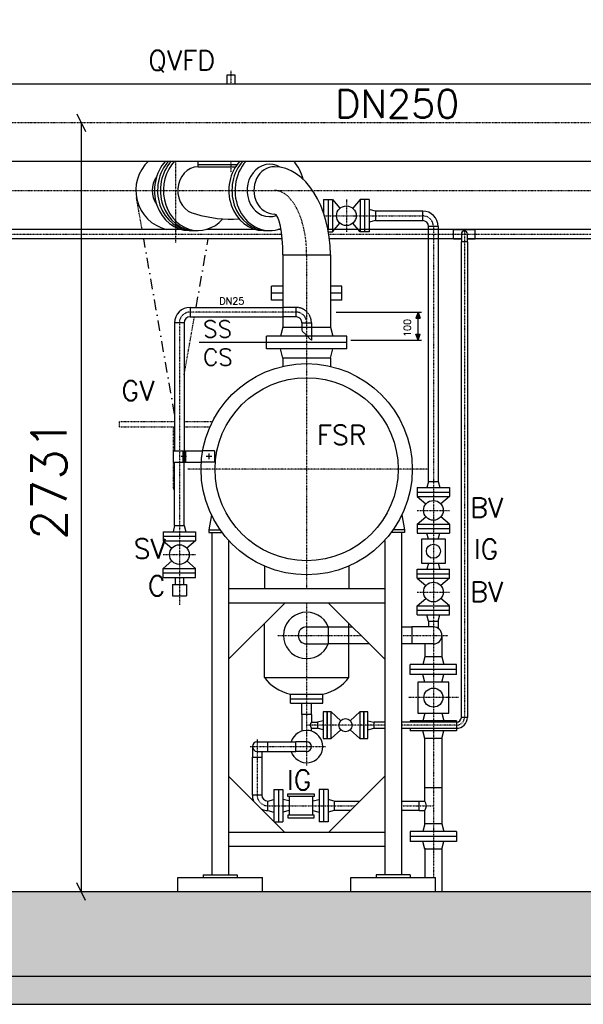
# Model space of a CAD drawing. Header units: millimetres. Extents: x -197187 to 241957296, y -45270 to 70505.
# Tile 83 of 116: x 76812 to 78813, y -40798 to -37301. Entities that reach past the tile are written whole.
import ezdxf
from ezdxf.enums import TextEntityAlignment as Align

# ---------------------------------------------------------------- set-up
doc = ezdxf.new("R2010")
doc.units = ezdxf.units.MM
doc.header["$LTSCALE"] = 0.5
for name, pattern in [('DASHDOT', [1, 0.5, -0.25, 0, -0.25]), ('DOT', [0.25, 0, -0.25]), ('HIDDEN', [0.375, 0.25, -0.125])]:
    doc.linetypes.add(name, pattern=pattern)
for name, color, linetype in [('21', 7, 'Continuous'), ('41', 7, 'Continuous'), ('44', 7, 'Continuous'), ('45', 7, 'Continuous'), ('BEMAßUNG', 7, 'Continuous'), ('P-MU025ENTL', 7, 'Continuous'), ('P-MU025ENTLÜ', 7, 'Continuous'), ('P-MU050ENTL', 7, 'Continuous'), ('P-MU150AUSL', 7, 'Continuous'), ('P-MU200EINL', 7, 'Continuous')]:
    doc.layers.add(name, color=color, linetype=linetype)
doc.styles.add('ROMANS', font='ROMANS', dxfattribs={"height": 0.2})

msp = doc.modelspace()

# ---------------------------------------------------------------- hatches: boundary and pattern name
at = {"lineweight": 5}
h = msp.add_hatch(dxfattribs=at)
h.set_pattern_fill('ANSI33', color=256, scale=25)
h.set_pattern_definition([(45, (123557.72, -294.98), (-112.2532, 112.2532), []), (45, (123669.98, -294.98), (-112.2532, 112.2532), [79.375, -39.6875])])
h.paths.add_polyline_path([(71830.791, -35901.362), (71850.791, -35881.362), (72060.791, -35881.362), (72080.791, -35901.362), (72080.791, -40397.563), (84480.791, -40397.563), (84480.791, -35901.362), (84500.791, -35881.362), (84710.791, -35881.362), (84730.791, -35901.362), (84730.791, -40697.563), (71830.791, -40697.563)])
at = {"linetype": 'Continuous'}
h = msp.add_hatch(color=256, dxfattribs=at)
h.paths.add_polyline_path([(78226.43, -38339.563), (78226.43, -38361.416), (78234.322, -38361.418)])
h.paths.add_polyline_path([(78218.527, -38361.413), (78226.43, -38361.416), (78226.43, -38339.563)])
h = msp.add_hatch(color=256, dxfattribs=at)
h.paths.add_polyline_path([(78226.43, -38439.563), (78226.43, -38417.711), (78234.322, -38417.709)])
h.paths.add_polyline_path([(78218.527, -38417.713), (78226.43, -38417.711), (78226.43, -38439.563)])
at = {"lineweight": 5}
h = msp.add_hatch(dxfattribs=at)
h.set_pattern_fill('ANSI36', color=256, scale=10)
h.set_pattern_definition([(45, (123557.725, -114305.756), (16.83798, 61.739261), [79.375, -15.875, 0, -15.875])])
h.paths.add_polyline_path([(72080.791, -40697.563), (71630.791, -40697.563), (71630.791, -40797.563), (72080.791, -40797.563)])
h.paths.add_polyline_path([(72980.791, -40697.563), (72080.791, -40697.563), (72080.791, -40797.563), (72980.791, -40797.563)])
h.paths.add_polyline_path([(84930.791, -40697.563), (72980.791, -40697.563), (72980.791, -40797.563), (84930.791, -40797.563)])

# ---------------------------------------------------------------- linework, layer by layer
at = {"linetype": 'HIDDEN', "ltscale": 10}
for p, q in [((77792.791, -38322.713), (77746.641, -38322.713)), ((77792.791, -38322.713), (77792.791, -38356.413)), ((77792.791, -38356.413), (77746.641, -38356.413)), ((77813.941, -38377.563), (77847.641, -38377.563)), ((77813.941, -38377.563), (77813.941, -38405.863)), ((77847.641, -38377.563), (77847.641, -38439.563)), ((77847.641, -38439.563), (77813.941, -38405.863))]:
    msp.add_line(p, q, dxfattribs=at)
at = {"linetype": 'Continuous'}
for p, q in [((78226.43, -38339.563), (78218.527, -38361.413)), ((78226.43, -38339.563), (78234.322, -38361.418)), ((78218.527, -38361.413), (78234.322, -38361.418)), ((78218.527, -38417.713), (78234.322, -38417.709)), ((78226.43, -38439.563), (78218.527, -38417.713)), ((78226.43, -38439.563), (78234.322, -38417.709))]:
    msp.add_line(p, q, dxfattribs=at)
at = {"linetype": 'HIDDEN', "ltscale": 10}
for radius in [54.85, 21.15]:
    msp.add_arc((77792.791, -38377.563), radius, 0, 90, dxfattribs=at)
at = {"layer": '21', "linetype": 'Continuous', "ltscale": 10}
for p, q in [((72080.791, -40397.563), (84480.791, -40397.563)), ((71630.791, -40697.563), (84930.791, -40697.563)), ((71830.791, -40697.563), (84730.791, -40697.563)), ((71630.791, -40797.563), (84930.791, -40797.563))]:
    msp.add_line(p, q, dxfattribs=at)
at = {"layer": '41', "linetype": 'Continuous', "ltscale": 10}
for p, q in [((77492.632, -39059.654), (77483.749, -39112.563)), ((78168.95, -39059.654), (78177.833, -39112.563)), ((77483.749, -39112.563), (77523.545, -39112.563)), ((77483.749, -39112.563), (77483.749, -39122.563)), ((77483.749, -39122.563), (77530.791, -39122.563)), ((77493.749, -39122.563), (77493.749, -40337.563)), ((78177.833, -39122.563), (78130.791, -39122.563)), ((78177.833, -39112.563), (78138.037, -39112.563)), ((78167.833, -39122.563), (78167.833, -40337.563)), ((78177.833, -39112.563), (78177.833, -39122.563)), ((77553.749, -39150.294), (77553.749, -40337.563)), ((78107.833, -39150.294), (78107.833, -40337.563)), ((78107.833, -39322.563), (77553.749, -39322.563)), ((78107.833, -39372.563), (77553.749, -39372.563)), ((77553.749, -39572.563), (77753.749, -39372.563)), ((78107.833, -39572.563), (77907.833, -39372.563)), ((77553.749, -39987.563), (77753.749, -40187.563)), ((78107.833, -39987.563), (77907.833, -40187.563)), ((78107.833, -40187.563), (77553.749, -40187.563)), ((78107.833, -40237.563), (77553.749, -40237.563)), ((77373.749, -40347.563), (77673.749, -40347.563)), ((77373.749, -40397.563), (77373.749, -40347.563)), ((77463.749, -40337.563), (77583.749, -40337.563)), ((77463.749, -40337.563), (77463.749, -40347.563)), ((77583.749, -40337.563), (77583.749, -40347.563)), ((77673.749, -40397.563), (77673.749, -40347.563)), ((77987.833, -40347.563), (78287.833, -40347.563)), ((77987.833, -40397.563), (77987.833, -40347.563)), ((78197.833, -40337.563), (78077.833, -40337.563)), ((78077.833, -40337.563), (78077.833, -40347.563)), ((78197.833, -40337.563), (78197.833, -40347.563)), ((78287.833, -40397.563), (78287.833, -40347.563))]:
    msp.add_line(p, q, dxfattribs=at)
at = {"layer": '41', "linetype": 'DASHDOT', "ltscale": 10}
msp.add_arc((78362.791, -39778.563), 28, 270, 0, dxfattribs=at)
at = {"layer": '45', "linetype": 'DASHDOT', "ltscale": 10}
for p, q in [((77561.791, -37482.384), (77561.791, -37530.063)), ((75561.791, -37666.563), (81418.58, -37666.563)), ((77366.611, -38092.259), (77366.611, -37803.063)), ((77561.791, -37803.063), (77561.791, -37843.72)), ((75317.291, -37907.563), (79466.291, -37907.563)), ((78280.791, -38035.563), (78280.791, -40347.563)), ((76109.315, -38062.563), (77742.382, -38062.563)), ((77909.315, -38062.563), (79492.382, -38062.563)), ((78390.791, -38047.8), (78390.791, -39778.563)), ((77830.791, -38136.563), (77830.791, -39322.563)), ((77792.791, -38339.563), (77416.941, -38339.563)), ((77378.941, -38377.563), (77378.941, -39378.655)), ((78262.171, -38897.563), (77409.397, -38897.563)), ((77321.441, -39200.563), (77436.441, -39200.563)), ((77830.791, -39372.563), (77830.791, -39949.005)), ((77729.023, -39487.563), (78022.833, -39487.563)), ((78167.833, -39487.563), (78331.672, -39487.563)), ((78107.833, -39806.563), (77830.791, -39806.563)), ((78362.791, -39806.563), (78167.833, -39806.563))]:
    msp.add_line(p, q, dxfattribs=at)
at = {"layer": '45', "linetype": 'Continuous', "ltscale": 10}
for p, q in [((77445.791, -37823.413), (77445.791, -37803.063)), ((77383.532, -38045.713), (76628.791, -38045.713)), ((77413.791, -38050.063), (77445.791, -38050.063)), ((77647.532, -38045.713), (77476.05, -38045.713)), ((77677.791, -38050.063), (77699.791, -38050.063)), ((77739.929, -38045.713), (77730.05, -38045.713)), ((79133.532, -38045.713), (77906.397, -38045.713)), ((78352.791, -38079.413), (78352.791, -38045.713)), ((78352.791, -38045.713), (78428.791, -38045.713)), ((78380.141, -38062.563), (78380.141, -38090.563)), ((78401.441, -38090.563), (78401.441, -38062.563)), ((78428.791, -38079.413), (78428.791, -38045.713)), ((77744.179, -38079.413), (76628.791, -38079.413)), ((78380.141, -38079.413), (77911.605, -38079.413)), ((78352.791, -38079.413), (78380.141, -38079.413)), ((78401.441, -38090.563), (78380.141, -38090.563)), ((78380.141, -39778.563), (78380.141, -38090.563)), ((79494.179, -38079.413), (78401.441, -38079.413)), ((78401.441, -38079.413), (78428.791, -38079.413)), ((78401.441, -38090.563), (78401.441, -39778.563)), ((77746.641, -38136.563), (77746.641, -38392.563)), ((77746.641, -38136.563), (77914.941, -38136.563)), ((77914.941, -38136.563), (77914.941, -38392.563)), ((77416.941, -38322.713), (77746.641, -38322.713)), ((77416.941, -38322.713), (77416.941, -38356.413)), ((77936.178, -38339.563), (78238.93, -38339.563)), ((78226.43, -38439.563), (78226.43, -38339.563)), ((77362.091, -38377.563), (77362.091, -38831.879)), ((77395.791, -38377.563), (77362.091, -38377.563)), ((77395.791, -38377.563), (77395.791, -38831.879)), ((77416.941, -38356.413), (77746.641, -38356.413)), ((77746.641, -38392.563), (77737.799, -38425.563)), ((77746.641, -38392.563), (77914.941, -38392.563)), ((77914.941, -38392.563), (77923.783, -38425.563)), ((77973.291, -38425.563), (77688.291, -38425.563)), ((77688.291, -38469.563), (77688.291, -38425.563)), ((77973.291, -38447.563), (77688.291, -38447.563)), ((77973.291, -38469.563), (77973.291, -38425.563)), ((77987.669, -38439.563), (78238.93, -38439.563)), ((77973.291, -38469.563), (77688.291, -38469.563)), ((77746.641, -38502.563), (77737.799, -38469.563)), ((77914.941, -38502.563), (77923.783, -38469.563)), ((77914.941, -38502.563), (77746.641, -38502.563)), ((77746.641, -38502.563), (77746.641, -38532.127)), ((77914.941, -38502.563), (77914.941, -38532.127)), ((77357.091, -38831.879), (77461.588, -38831.879)), ((77357.091, -38831.879), (77357.091, -38871.879)), ((77390.791, -38831.879), (77390.791, -38871.879)), ((77395.791, -38831.879), (77395.791, -38871.879)), ((77400.791, -38831.879), (77400.791, -38871.879)), ((77483.785, -38841.879), (77483.785, -38861.879)), ((77357.091, -38871.879), (77456.672, -38871.879)), ((77362.091, -39097.563), (77362.091, -38871.879)), ((77403.86, -38851.879), (77385.594, -38851.879)), ((77395.791, -39097.563), (77395.791, -38871.879)), ((77493.785, -38851.879), (77473.785, -38851.879)), ((77321.441, -39119.563), (77321.441, -39151.563)), ((77321.441, -39119.563), (77436.441, -39119.563)), ((77362.091, -39097.563), (77356.196, -39119.563)), ((77362.091, -39097.563), (77395.791, -39097.563)), ((77395.791, -39097.563), (77401.686, -39119.563)), ((77436.441, -39119.563), (77436.441, -39151.563)), ((77321.441, -39135.563), (77436.441, -39135.563)), ((77321.441, -39151.563), (77436.441, -39151.563)), ((77321.441, -39151.563), (77352.302, -39177.862)), ((77436.441, -39151.563), (77405.58, -39177.862)), ((77321.441, -39249.563), (77352.302, -39223.265)), ((77436.441, -39249.563), (77405.58, -39223.265)), ((77321.441, -39249.563), (77436.441, -39249.563)), ((77321.441, -39281.563), (77321.441, -39249.563)), ((77436.441, -39281.563), (77436.441, -39249.563)), ((77321.441, -39265.563), (77436.441, -39265.563)), ((77321.441, -39281.563), (77436.441, -39281.563)), ((77363.941, -39281.563), (77363.941, -39306.563)), ((77393.941, -39281.563), (77393.941, -39306.563)), ((77353.941, -39306.563), (77353.941, -39346.563)), ((77353.941, -39306.563), (77403.941, -39306.563)), ((77403.941, -39306.563), (77403.941, -39346.563)), ((77353.941, -39346.563), (77403.941, -39346.563)), ((78401.441, -39778.563), (78380.141, -39778.563)), ((78107.833, -39795.913), (78068.791, -39795.913)), ((78068.791, -39817.213), (78107.833, -39817.213)), ((78362.791, -39795.913), (78167.833, -39795.913)), ((78167.833, -39817.213), (78362.791, -39817.213)), ((78362.791, -39795.913), (78362.791, -39817.213))]:
    msp.add_line(p, q, dxfattribs=at)
at = {"layer": '45', "linetype": 'HIDDEN', "ltscale": 10}
for p, q in [((77503.785, -38831.879), (77461.588, -38831.879)), ((77503.785, -38831.879), (77503.785, -38871.879)), ((77503.785, -38871.879), (77456.672, -38871.879))]:
    msp.add_line(p, q, dxfattribs=at)
at = {"layer": '45', "linetype": 'Continuous', "ltscale": 10}
msp.add_lwpolyline([(77576.791, -37530.063), (77576.791, -37498.413), (77546.791, -37498.413), (77546.791, -37530.063)], dxfattribs=at)
for centre, radius in [((77830.791, -38897.563), 375), ((77830.791, -38897.563), 325), ((77378.941, -39200.563), 35)]:
    msp.add_circle(centre, radius, dxfattribs=at)
for centre, radius, start, end in [((77366.611, -37907.563), 142.5, 132.833428, 255.806619), ((77366.611, -37907.563), 84.15, 145.004475, 214.995525), ((77561.791, -37578.278), 431.346, 253.114122, 273.85707), ((78390.791, -38062.563), 10.65, 0, 180), ((77416.941, -38377.563), 54.85, 90, 180), ((77416.941, -38377.563), 21.15, 90, 180), ((78362.791, -39778.563), 38.65, 270, 0), ((78362.791, -39778.563), 17.35, 270, 0)]:
    msp.add_arc(centre, radius, start, end, dxfattribs=at)
at = {"layer": '45', "linetype": 'DASHDOT', "ltscale": 10}
for centre, start, end in [((78242.791, -38035.563), 0, 90), ((77416.941, -38377.563), 90, 180), ((77792.791, -38377.563), 0, 90), ((77692.791, -40054.563), 180, 270)]:
    msp.add_arc(centre, 38, start, end, dxfattribs=at)
at = {"layer": '45', "linetype": 'Continuous', "ltscale": 10}
for centre, major_axis, ratio, start_param, end_param in [((77413.791, -37907.563), (0, -142.5), 0.866025, 3.88917733, 6.28318531), ((77424.791, -37907.563), (0, -142.5), 0.866025, 3.88917733, 6.28318531), ((77434.791, -37907.563), (0, -142.5), 0.866025, 3.88917733, 6.28318531), ((77445.791, -37907.563), (0, -142.5), 0.866025, 3.88917733, 7.06539428), ((77445.791, -37907.563), (0, -84.15), 0.86602572, 3.14159265, 6.15533961), ((77677.791, -37907.563), (0, -142.5), 0.866025, 3.88917733, 6.28318531), ((77688.791, -37907.563), (0, -142.5), 0.866025, 3.88917733, 6.28318531), ((77699.791, -37907.563), (0, -142.5), 0.866025, 3.88917733, 6.60972898), ((77699.791, -37907.563), (0, -92.992), 0.86602544, 2.66041872, 6.58681691), ((77716.291, -37907.563), (0, -84.15), 0.86602544, 3.14159265, 6.28318531), ((77716.291, -38136.563), (0, 313.15), 0.63436021, 4.71238898, 6.28318516), ((77699.791, -37907.563), (0, -142.5), 0.866025, 1.85308878, 2.39400798), ((77716.291, -38136.563), (0, 144.85), 0.20952641, 4.71238898, 6.28282035)]:
    msp.add_ellipse(centre, major_axis=major_axis, ratio=ratio, start_param=start_param, end_param=end_param, dxfattribs=at)
at = {"layer": '45', "linetype": 'DASHDOT', "ltscale": 10}
msp.add_ellipse((77716.291, -38136.563), major_axis=(0, 229), ratio=0.49999956, start_param=4.71238898, end_param=6.28318531, dxfattribs=at)
at = {"layer": 'BEMAßUNG', "linetype": 'Continuous', "ltscale": 10}
for p, q in [((77014.676, -37635.313), (77045.926, -37697.813)), ((77030.301, -37666.563), (77030.301, -40397.563)), ((77045.926, -40428.813), (77014.676, -40366.313))]:
    msp.add_line(p, q, dxfattribs=at)
at = {"layer": 'P-MU025ENTL', "linetype": 'Continuous', "ltscale": 10}
for p, q in [((77813.941, -39768.563), (77813.941, -39728.563)), ((77847.641, -39768.563), (77847.641, -39728.563)), ((77847.641, -39768.563), (77813.941, -39768.563)), ((77813.941, -39768.563), (77813.941, -39827.588)), ((77847.641, -39768.563), (77847.641, -39795.913)), ((77847.641, -39795.913), (77868.791, -39795.913)), ((77847.641, -39827.588), (77847.641, -39817.213)), ((77847.641, -39817.213), (77868.791, -39817.213)), ((77868.791, -39795.913), (77868.791, -39817.213)), ((77654.791, -39865.713), (77692.791, -39865.713)), ((77692.791, -39899.413), (77692.791, -39865.713)), ((77692.791, -39865.713), (77792.791, -39865.713)), ((77792.791, -39899.413), (77792.791, -39865.713)), ((77830.791, -39865.713), (77792.791, -39865.713)), ((77654.791, -39899.413), (77692.791, -39899.413)), ((77692.791, -39899.413), (77792.791, -39899.413)), ((77830.791, -39899.413), (77792.791, -39899.413))]:
    msp.add_line(p, q, dxfattribs=at)
at = {"layer": 'P-MU025ENTL', "linetype": 'DASHDOT', "ltscale": 10}
for p, q in [((77654.791, -39857.577), (77654.791, -40054.563)), ((77629.805, -39882.563), (77897.232, -39882.563))]:
    msp.add_line(p, q, dxfattribs=at)
at = {"layer": 'P-MU025ENTL', "linetype": 'Continuous', "ltscale": 10}
for centre, radius, start, end in [((77860.699, -39806.563), 16.85, 140.798656, 219.201344), ((77830.791, -39882.563), 57.5, 197.040253, 162.959747), ((77654.791, -39882.563), 16.85, 90, 270), ((77830.791, -39882.563), 16.85, 270, 90)]:
    msp.add_arc(centre, radius, start, end, dxfattribs=at)
at = {"layer": 'P-MU025ENTLÜ', "linetype": 'DASHDOT', "ltscale": 10}
for p, q in [((77971.791, -37940.063), (77971.791, -38055.063)), ((77894.299, -37997.563), (78242.791, -37997.563)), ((78223.291, -39043.563), (78338.291, -39043.563)), ((78223.291, -39333.563), (78338.291, -39333.563))]:
    msp.add_line(p, q, dxfattribs=at)
at = {"layer": 'P-MU025ENTLÜ', "linetype": 'Continuous', "ltscale": 10}
for p, q in [((78263.941, -38940.563), (78258.046, -38962.563)), ((78263.941, -38940.563), (78297.641, -38940.563)), ((78297.641, -38940.563), (78303.536, -38962.563)), ((78223.291, -38962.563), (78338.291, -38962.563)), ((78223.291, -38962.563), (78223.291, -38994.563)), ((78223.291, -38978.563), (78338.291, -38978.563)), ((78338.291, -38962.563), (78338.291, -38994.563)), ((78223.291, -38994.563), (78338.291, -38994.563)), ((78223.291, -38994.563), (78254.152, -39020.862)), ((78338.291, -38994.563), (78307.43, -39020.862)), ((78223.291, -39092.563), (78254.152, -39066.265)), ((78338.291, -39092.563), (78307.43, -39066.265)), ((78223.291, -39092.563), (78223.291, -39124.563)), ((78223.291, -39092.563), (78338.291, -39092.563)), ((78223.291, -39108.563), (78338.291, -39108.563)), ((78338.291, -39092.563), (78338.291, -39124.563)), ((78223.291, -39124.563), (78338.291, -39124.563)), ((78263.807, -39146.063), (78258.046, -39124.563)), ((78297.775, -39146.063), (78303.536, -39124.563)), ((78223.291, -39284.563), (78223.291, -39252.563)), ((78223.291, -39252.563), (78338.291, -39252.563)), ((78263.807, -39231.063), (78258.046, -39252.563)), ((78297.775, -39231.063), (78303.536, -39252.563)), ((78338.291, -39284.563), (78338.291, -39252.563)), ((78223.291, -39268.563), (78338.291, -39268.563)), ((78223.291, -39284.563), (78338.291, -39284.563)), ((78223.291, -39284.563), (78254.152, -39310.862)), ((78338.291, -39284.563), (78307.43, -39310.862)), ((78223.291, -39382.563), (78254.152, -39356.265)), ((78338.291, -39382.563), (78307.43, -39356.265)), ((78223.291, -39414.563), (78223.291, -39382.563)), ((78223.291, -39382.563), (78338.291, -39382.563)), ((78223.291, -39398.563), (78338.291, -39398.563)), ((78338.291, -39414.563), (78338.291, -39382.563)), ((78223.291, -39414.563), (78338.291, -39414.563)), ((78263.941, -39436.563), (78258.046, -39414.563)), ((78297.641, -39436.563), (78303.536, -39414.563)), ((77714.791, -40035.063), (77714.791, -40148.606)), ((77714.791, -40035.063), (77746.791, -40035.063)), ((77730.791, -40035.063), (77730.791, -40150.063)), ((77746.791, -40035.063), (77746.791, -40150.063)), ((77906.791, -40035.063), (77874.791, -40035.063)), ((77874.791, -40035.063), (77874.791, -40150.063)), ((77890.791, -40035.063), (77890.791, -40150.063)), ((77906.791, -40035.063), (77906.791, -40150.063)), ((77692.791, -40075.713), (77714.791, -40069.818)), ((77768.291, -40075.579), (77746.791, -40069.818)), ((77853.291, -40075.579), (77874.791, -40069.818)), ((77928.791, -40075.713), (77906.791, -40069.818)), ((77692.791, -40109.413), (77714.791, -40115.308)), ((77768.291, -40109.547), (77746.791, -40115.308)), ((77853.291, -40109.547), (77874.791, -40115.308)), ((77928.791, -40109.413), (77906.791, -40115.308)), ((77716.249, -40150.063), (77746.791, -40150.063)), ((77906.791, -40150.063), (77874.791, -40150.063))]:
    msp.add_line(p, q, dxfattribs=at)
for points in [[(78323.291, -39231.063), (78323.291, -39146.063), (78238.291, -39146.063), (78238.291, -39231.063)], [(77764.199, -40050.063), (77857.383, -40050.063), (77857.383, -40059.713), (77764.199, -40059.713)], [(77764.199, -40135.063), (77857.383, -40135.063), (77857.383, -40125.413), (77764.199, -40125.413)]]:
    msp.add_lwpolyline(points, close=True, dxfattribs=at)
for points in [[(77768.291, -40059.713), (77768.291, -40125.413)], [(77853.291, -40125.413), (77853.291, -40059.713)]]:
    msp.add_lwpolyline(points, dxfattribs=at)
for centre, radius in [((78280.791, -39043.563), 35), ((78280.791, -39188.563), 25), ((78280.791, -39333.563), 35)]:
    msp.add_circle(centre, radius, dxfattribs=at)
at = {"layer": 'P-MU050ENTL', "linetype": 'Continuous', "ltscale": 10}
for p, q in [((77906.791, -39457.413), (77906.791, -39517.713)), ((78250.641, -39563.563), (78243.406, -39590.563)), ((78310.941, -39563.563), (78250.641, -39563.563)), ((78310.941, -39563.563), (78318.176, -39590.563)), ((78363.291, -39590.563), (78198.291, -39590.563)), ((78198.291, -39626.563), (78198.291, -39590.563)), ((78363.291, -39608.563), (78198.291, -39608.563)), ((78363.291, -39626.563), (78363.291, -39590.563)), ((78363.291, -39626.563), (78198.291, -39626.563)), ((78250.641, -39653.563), (78243.406, -39626.563)), ((78310.941, -39653.563), (78318.176, -39626.563)), ((78250.641, -39763.563), (78243.406, -39790.563)), ((78310.941, -39763.563), (78318.176, -39790.563)), ((78363.291, -39790.563), (78198.291, -39790.563)), ((78198.291, -39790.563), (78198.291, -39795.913)), ((78198.291, -39817.213), (78198.291, -39826.563)), ((78363.291, -39790.563), (78363.291, -39795.906)), ((78363.291, -39817.21), (78363.291, -39826.563)), ((78363.291, -39826.563), (78198.291, -39826.563)), ((78250.641, -39853.563), (78243.406, -39826.563)), ((78310.941, -39853.563), (78250.641, -39853.563)), ((78250.641, -40075.713), (78250.641, -39853.563)), ((78310.941, -39853.563), (78318.176, -39826.563)), ((78310.941, -39853.563), (78310.941, -40028.563)), ((78310.941, -40028.563), (78250.641, -40028.563)), ((78250.641, -40156.563), (78250.641, -40109.413)), ((78250.641, -40156.563), (78243.406, -40183.563)), ((78310.941, -40156.563), (78250.641, -40156.563)), ((78310.941, -40156.563), (78318.176, -40183.563)), ((78363.291, -40183.563), (78198.291, -40183.563)), ((78198.291, -40183.563), (78198.291, -40219.563)), ((78363.291, -40201.563), (78198.291, -40201.563)), ((78363.291, -40183.563), (78363.291, -40219.563)), ((78363.291, -40219.563), (78198.291, -40219.563)), ((78250.641, -40246.563), (78243.406, -40219.563)), ((78310.941, -40246.563), (78318.176, -40219.563)), ((78310.941, -40246.563), (78250.641, -40246.563))]:
    msp.add_line(p, q, dxfattribs=at)
at = {"layer": 'P-MU050ENTL', "linetype": 'DASHDOT', "ltscale": 10}
for p, q in [((78369.881, -39708.563), (78191.701, -39708.563)), ((77692.791, -40092.563), (78002.833, -40092.563)), ((78167.833, -40092.563), (78280.791, -40092.563))]:
    msp.add_line(p, q, dxfattribs=at)
at = {"layer": 'P-MU050ENTL', "linetype": 'Continuous', "ltscale": 10}
msp.add_arc((77830.791, -39487.563), 30.15, 90, 270, dxfattribs=at)
at = {"layer": 'P-MU150AUSL', "linetype": 'Continuous', "ltscale": 10}
for p, q in [((77445.791, -37815.913), (77583.293, -37815.913)), ((77445.791, -37823.413), (77578.198, -37823.413)), ((77705.791, -38297.563), (77705.791, -38247.563)), ((77746.641, -38247.563), (77705.791, -38247.563)), ((77955.791, -38247.563), (77914.941, -38247.563)), ((77955.791, -38297.563), (77955.791, -38247.563)), ((77746.641, -38272.563), (77705.791, -38272.563)), ((77955.791, -38272.563), (77914.941, -38272.563)), ((77746.641, -38297.563), (77705.791, -38297.563)), ((77955.791, -38297.563), (77914.941, -38297.563)), ((77680.791, -39241.256), (77680.791, -39322.563)), ((77980.791, -39241.256), (77980.791, -39322.563)), ((77680.791, -39637.563), (77680.791, -39445.521)), ((77980.791, -39637.563), (77980.791, -39445.521)), ((77980.791, -39637.563), (77980.791, -39445.521)), ((77680.791, -39637.563), (77980.791, -39637.563)), ((77773.291, -39728.563), (77773.291, -39696.563)), ((77773.291, -39696.563), (77888.291, -39696.563)), ((77773.291, -39712.563), (77888.291, -39712.563)), ((77847.888, -39696.563), (77888.291, -39696.563)), ((77852.43, -39712.563), (77888.291, -39712.563)), ((77888.291, -39728.563), (77888.291, -39696.563)), ((77888.291, -39728.563), (77888.291, -39696.563)), ((77773.291, -39728.563), (77888.291, -39728.563)), ((77850.916, -39728.563), (77888.291, -39728.563))]:
    msp.add_line(p, q, dxfattribs=at)
at = {"layer": 'P-MU150AUSL'}
msp.add_line((77688.291, -38447.563), (77448.767, -38447.563), dxfattribs=at)
at = {"layer": 'P-MU150AUSL', "linetype": 'Continuous', "ltscale": 10}
for centre, start_param, end_param in [((77829.321, -39575.577), 3.64636544, 4.3758927), ((77832.262, -39575.577), 5.04888526, 5.77841253), ((77832.262, -39575.577), 5.04888526, 5.77841253)]:
    msp.add_ellipse(centre, major_axis=(169.693, 0), ratio=0.75533428, start_param=start_param, end_param=end_param, dxfattribs=at)
at = {"layer": 'P-MU200EINL'}
for p, q in [((79365.341, -37530.063), (75878.641, -37530.063)), ((75561.791, -37803.063), (79709.791, -37803.063)), ((77890.791, -37940.063), (77922.791, -37940.063)), ((77890.791, -37940.063), (77890.791, -37986.918)), ((77906.791, -37940.063), (77906.791, -38047.786)), ((77922.791, -37940.063), (77922.791, -38055.063)), ((77922.791, -37940.063), (77949.09, -37970.924)), ((78020.791, -37940.063), (77994.492, -37970.924)), ((78052.791, -37940.063), (78020.791, -37940.063)), ((78020.791, -37940.063), (78020.791, -38055.063)), ((78036.791, -37940.063), (78036.791, -38055.063)), ((78052.791, -37940.063), (78052.791, -38055.063)), ((77886.799, -37975.888), (77890.791, -37974.818)), ((78074.791, -37980.713), (78052.791, -37974.818)), ((78074.791, -37980.713), (78074.791, -38014.413)), ((78242.791, -37980.713), (78074.791, -37980.713)), ((78242.791, -38014.413), (78242.791, -37980.713)), ((77922.791, -38055.063), (77949.09, -38024.203)), ((78020.791, -38055.063), (77994.492, -38024.203)), ((78074.791, -38014.413), (78052.791, -38020.308)), ((78074.791, -38014.413), (78242.791, -38014.413)), ((78297.641, -38035.563), (78263.941, -38035.563)), ((78263.941, -38940.563), (78263.941, -38035.563)), ((78297.641, -38035.563), (78297.641, -38940.563)), ((77908.095, -38055.063), (77922.791, -38055.063)), ((78052.791, -38055.063), (78020.791, -38055.063)), ((78263.941, -39436.563), (78297.641, -39436.563)), ((78263.941, -39436.563), (78263.941, -39457.413)), ((78297.641, -39436.563), (78297.641, -39462.561)), ((77830.791, -39457.413), (77906.791, -39457.413)), ((77906.791, -39457.413), (77992.683, -39457.413)), ((78167.833, -39457.413), (78204.791, -39457.413)), ((78204.791, -39457.413), (78204.791, -39517.713)), ((78280.791, -39457.413), (78204.791, -39457.413)), ((78310.941, -39487.563), (78310.941, -39563.563)), ((77830.791, -39517.713), (77906.791, -39517.713)), ((78052.983, -39517.713), (77906.791, -39517.713)), ((78204.791, -39517.713), (78167.833, -39517.713)), ((78280.791, -39517.713), (78204.791, -39517.713)), ((78250.641, -39517.713), (78250.641, -39563.563)), ((77917.791, -39759.063), (77951.707, -39790.652)), ((78019.791, -39759.063), (77985.875, -39790.652)), ((77889.791, -39790.563), (77868.791, -39795.913)), ((77889.791, -39822.563), (77868.791, -39817.213)), ((77951.707, -39822.475), (77917.791, -39854.063)), ((77985.875, -39822.475), (78019.791, -39854.063)), ((78047.791, -39790.563), (78068.791, -39795.913)), ((78047.791, -39822.563), (78068.791, -39817.213)), ((78068.791, -39795.913), (78068.791, -39817.213)), ((77637.941, -39882.563), (77637.941, -39920.563)), ((77637.941, -39920.563), (77671.641, -39920.563)), ((77637.941, -40054.563), (77637.941, -39920.563)), ((77671.641, -39899.413), (77671.641, -39920.563)), ((77671.641, -39920.563), (77671.641, -40054.563)), ((78310.941, -40028.563), (78310.941, -40092.563)), ((77671.641, -40054.563), (77637.941, -40054.563)), ((77692.791, -40109.413), (77692.791, -40075.713)), ((77928.791, -40075.713), (78019.683, -40075.713)), ((77928.791, -40075.713), (77928.791, -40109.413)), ((78167.833, -40075.713), (78229.791, -40075.713)), ((78229.791, -40109.413), (78229.791, -40075.713)), ((78229.791, -40075.713), (78250.641, -40075.713)), ((78310.941, -40092.563), (78310.941, -40156.563)), ((77985.983, -40109.413), (77928.791, -40109.413)), ((78229.791, -40109.413), (78167.833, -40109.413)), ((78229.791, -40109.413), (78250.641, -40109.413)), ((78250.641, -40242.563), (78250.641, -40347.563)), ((78310.941, -40242.563), (78310.941, -40397.563))]:
    msp.add_line(p, q, dxfattribs=at)
at = {"layer": 'P-MU200EINL', "linetype": 'DASHDOT', "ltscale": 10}
for p, q in [((77246.288, -38045.713), (77226.279, -37932.327)), ((77486.934, -38045.713), (77487.658, -38041.613)), ((77395.791, -38562.204), (77432.106, -38356.413)), ((77166.611, -38727.563), (77362.091, -38727.563)), ((77166.611, -38747.563), (77166.611, -38727.563)), ((77395.791, -38727.563), (77496.538, -38727.563)), ((77166.611, -38747.563), (77362.091, -38747.563)), ((77356.611, -38747.563), (77356.611, -38967.563)), ((77395.791, -38747.563), (77487.098, -38747.563)), ((77356.611, -38967.563), (77362.091, -38967.563))]:
    msp.add_line(p, q, dxfattribs=at)
at = {"layer": 'P-MU200EINL', "linetype": 'DASHDOT', "ltscale": 150}
for p, q in [((77362.091, -38701.95), (77252.235, -38079.413)), ((77438.053, -38322.713), (77480.987, -38079.413))]:
    msp.add_line(p, q, dxfattribs=at)
at = {"layer": 'P-MU200EINL'}
for points in [[(78225.791, -39763.563), (78335.791, -39763.563), (78335.791, -39653.563), (78225.791, -39653.563)], [(77889.791, -39854.063), (77903.791, -39854.063), (77903.791, -39759.063), (77889.791, -39759.063)], [(77903.791, -39854.063), (77917.791, -39854.063), (77917.791, -39759.063), (77903.791, -39759.063)], [(78019.791, -39854.063), (78033.791, -39854.063), (78033.791, -39759.063), (78019.791, -39759.063)], [(78033.791, -39854.063), (78047.791, -39854.063), (78047.791, -39759.063), (78033.791, -39759.063)]]:
    msp.add_lwpolyline(points, close=True, dxfattribs=at)
for centre, radius in [((77971.791, -37997.563), 35), ((78280.791, -39708.563), 33.725), ((77968.791, -39806.563), 23.346)]:
    msp.add_circle(centre, radius, dxfattribs=at)
for centre, radius, start, end in [((78242.791, -38035.563), 54.85, 0, 90), ((78242.791, -38035.563), 21.15, 0, 90), ((77830.791, -39487.563), 82.5, 21.435559, 338.564441), ((78280.791, -39487.563), 30.15, 270, 90), ((77692.791, -40054.563), 54.85, 180, 203.239874), ((77692.791, -40054.563), 21.15, 180, 270), ((78225.639, -40092.563), 30.15, 326.022154, 33.977846), ((77692.791, -40054.563), 54.85, 246.760126, 270)]:
    msp.add_arc(centre, radius, start, end, dxfattribs=at)

# ---------------------------------------------------------------- texts
at = {"layer": '44', "linetype": 'Continuous', "ltscale": 10, "style": 'ROMANS'}
msp.add_text('100', height=25, rotation=90, dxfattribs=at).set_placement((78200.381, -38427.835))
at = {"layer": '45', "linetype": 'DOT', "ltscale": 10, "style": 'ROMANS'}
msp.add_text('DN25', height=25, dxfattribs=at).set_placement((77520.554, -38312.713))
at = {"layer": 'BEMAßUNG', "linetype": 'Continuous', "ltscale": 10, "style": 'ROMANS'}
msp.add_text('2731', height=125, rotation=90, dxfattribs=at).set_placement((76915.809, -39148.415), align=Align.MIDDLE_LEFT)
at = {"layer": 'P-MU025ENTLÜ', "linetype": 'Continuous', "ltscale": 10, "style": 'ROMANS'}
for s, p in [('BV', (78411.324, -39068.91)), ('IG', (78424.327, -39216.213)), ('BV', (78411.324, -39367.851))]:
    msp.add_text(s, height=70, dxfattribs=at).set_placement(p)
at = {"layer": 'P-MU050ENTL', "linetype": 'Continuous', "ltscale": 10, "style": 'ROMANS'}
msp.add_text('IG', height=70, dxfattribs=at).set_placement((77760.734, -40035.913))
at = {"layer": 'P-MU150AUSL', "linetype": 'Continuous', "ltscale": 10, "style": 'ROMANS'}
msp.add_text('DN250', height=100, dxfattribs=at).set_placement((77931.696, -37649.798))
at = {"layer": 'P-MU150AUSL', "insert": (77462.965, -38369.527), "char_height": 60, "width": 107.98183, "attachment_point": 1, "style": 'ROMANS'}
msp.add_mtext('SS\\PCS', dxfattribs=at)
at = {"layer": 'P-MU200EINL', "linetype": 'Continuous', "ltscale": 10, "style": 'ROMANS'}
for s, p in [('QVFD', (77268.334, -37480.923)), ('GV', (77173.071, -38653.494)), ('SV', (77216.177, -39215.025)), ('C', (77266.65, -39346.613))]:
    msp.add_text(s, height=70, dxfattribs=at).set_placement(p)
msp.add_text('FSR', height=70, dxfattribs=at).set_placement((77866.351, -38775.906), align=Align.MIDDLE_LEFT)

doc.saveas('drawing.dxf')
